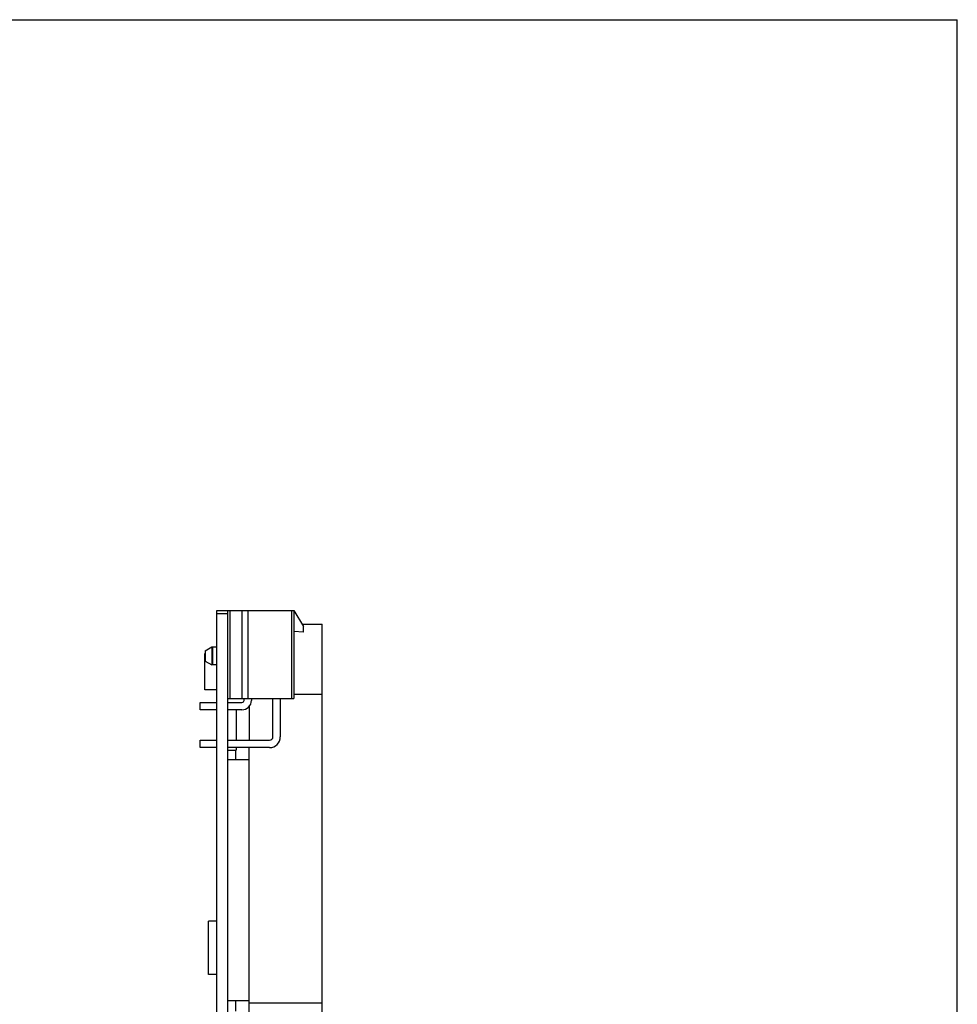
# Model space of a CAD drawing. Header units: millimetres. Extents: x 0 to 420, y 0 to 297.
# Tile 13 of 13: x 284 to 420, y 154 to 297. Entities that reach past the tile are written whole.
import ezdxf

# ---------------------------------------------------------------- set-up
doc = ezdxf.new("R2010")
doc.units = ezdxf.units.MM
doc.header["$LTSCALE"] = 23.1
doc.layers.get('0').update_dxf_attribs({"linetype": 'CONTINUOUS'})
doc.layers.add('00_COMPONENTS', color=7, linetype='CONTINUOUS')

msp = doc.modelspace()

# ---------------------------------------------------------------- linework, layer by layer
at = {"color": 7}
for p in [(0, 297), (420, 0)]:
    msp.add_line(p, (420, 297), dxfattribs=at)
at = {"layer": '00_COMPONENTS', "color": 7}
for p, q in [((312.428, 43.532), (312.428, 211.182)), ((312.428, 211.182), (323.628, 211.182)), ((314.028, 43.532), (314.028, 211.182)), ((316.128, 198.382), (316.128, 211.182)), ((316.928, 211.182), (316.928, 198.382)), ((323.628, 211.182), (323.628, 198.382)), ((323.628, 211.182), (325.028, 208.832)), ((324.819, 209.182), (327.728, 209.182)), ((327.728, 100.137), (327.728, 209.182)), ((325.028, 208.01), (323.628, 208.132)), ((325.028, 208.01), (325.028, 208.832)), ((310.675, 199.656), (310.675, 204.906)), ((310.728, 204.906), (310.675, 204.906)), ((310.728, 205.332), (311.698, 205.881)), ((310.728, 205.332), (310.728, 203.832)), ((311.698, 205.881), (311.698, 203.283)), ((311.698, 205.881), (312.428, 205.881)), ((311.848, 203.283), (311.848, 205.881)), ((310.728, 203.832), (311.698, 203.283)), ((312.428, 203.283), (311.698, 203.283)), ((312.428, 199.656), (310.675, 199.656)), ((327.728, 198.982), (323.628, 198.982)), ((310.028, 196.747), (310.028, 197.817)), ((310.028, 197.817), (312.428, 197.817)), ((314.028, 198.382), (323.628, 198.382)), ((314.028, 197.817), (316.093, 197.817)), ((316.393, 198.117), (316.393, 198.382)), ((317.463, 198.382), (317.463, 198.117)), ((320.593, 192.817), (320.593, 198.382)), ((321.663, 198.382), (321.663, 192.817)), ((312.428, 196.747), (310.028, 196.747)), ((316.093, 196.747), (314.028, 196.747)), ((315.247, 196.747), (315.247, 192.317)), ((317.128, 197.221), (317.128, 192.317)), ((310.028, 191.247), (310.028, 192.317)), ((310.028, 192.317), (312.428, 192.317)), ((314.028, 192.317), (320.093, 192.317)), ((312.428, 191.247), (310.028, 191.247)), ((320.093, 191.247), (314.028, 191.247)), ((314.028, 190.899), (315.247, 190.899)), ((315.145, 190.899), (315.145, 189.509)), ((315.247, 191.247), (315.247, 190.899)), ((317.128, 139.432), (317.128, 191.247)), ((314.028, 189.509), (317.128, 189.509)), ((311.208, 158.275), (311.208, 166.022)), ((312.428, 166.022), (311.208, 166.022)), ((312.428, 158.275), (311.208, 158.275)), ((314.028, 154.509), (317.128, 154.509)), ((315.145, 154.509), (315.145, 152.973)), ((317.128, 154.177), (327.728, 154.177))]:
    msp.add_line(p, q, dxfattribs=at)
at = {"layer": '00_COMPONENTS', "color": 4}
for p, q in [((314.028, 210.682), (312.428, 210.682)), ((314.328, 211.182), (314.328, 198.382)), ((323.328, 198.382), (323.328, 211.182))]:
    msp.add_line(p, q, dxfattribs=at)
at = {"layer": '00_COMPONENTS', "color": 7}
for centre, radius in [((316.093, 198.117), 1.37), ((316.093, 198.117), 0.3), ((320.093, 192.817), 1.57), ((320.093, 192.817), 0.5)]:
    msp.add_arc(centre, radius, 270, 360, dxfattribs=at)

doc.saveas('drawing.dxf')
